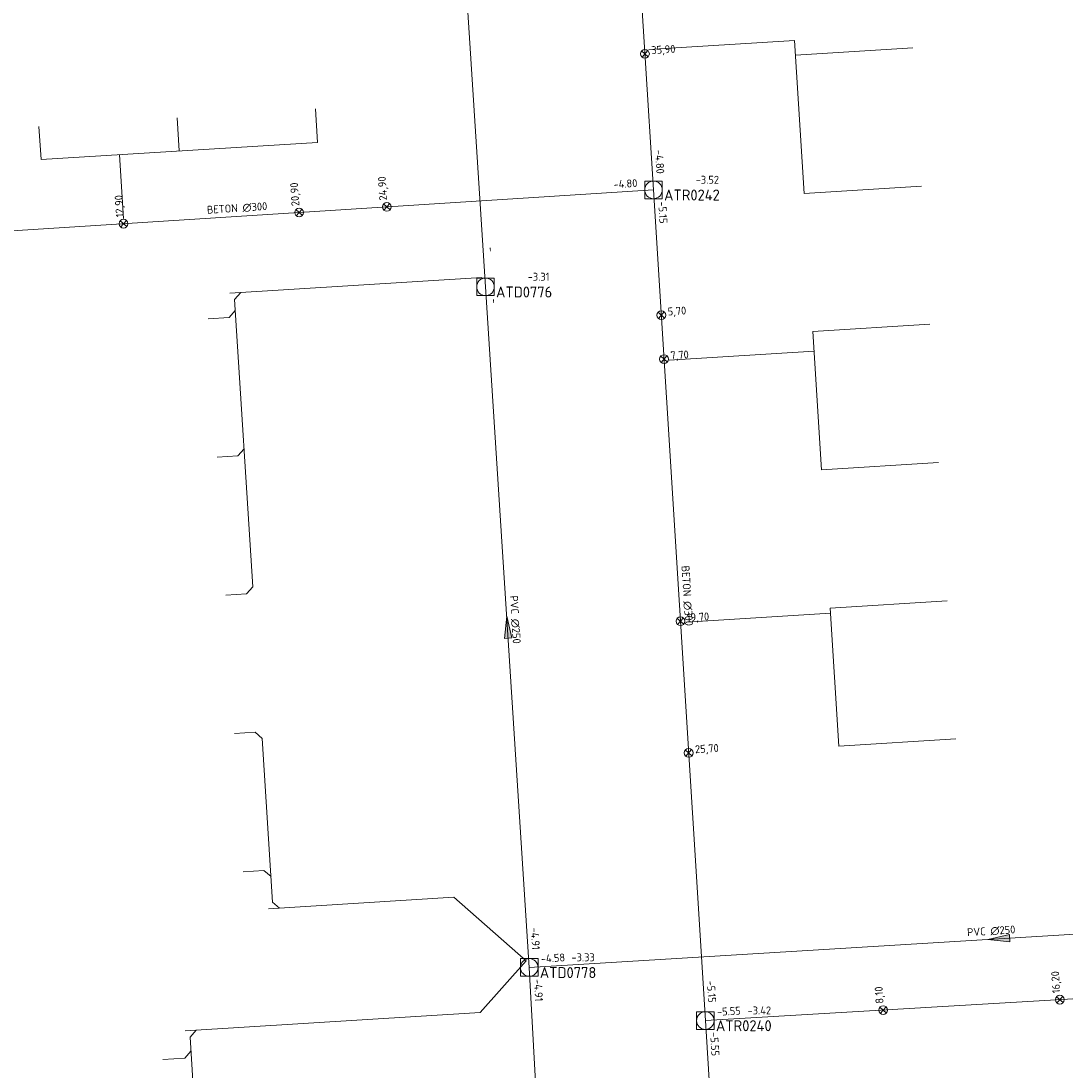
# Model space of a CAD drawing. Header units: metres. Extents: x 162232 to 162755, y 502539 to 502988.
# Tile 46 of 64: x 162592 to 162639, y 502801 to 502849. Entities that reach past the tile are written whole.
import ezdxf

# ---------------------------------------------------------------- set-up
doc = ezdxf.new("R2010")
doc.units = ezdxf.units.M
doc.header["$LTSCALE"] = 0.001
for name, color, linetype, lineweight in [('B-WE-RI-HWA_BOB-T18', 150, 'Continuous', 0), ('B-WE-RI-HWA_HUISAANSLUITING_PVC_125-G', 150, 'Continuous', 13), ('B-WE-RI-HWA_HULPSTUK_INLAAT-S', 150, 'Continuous', 13), ('B-WE-RI-HWA_HULPSTUK_INLAAT-T18', 150, 'Continuous', 0), ('B-WE-RI-HWA_MATERIAAL-T18', 150, 'Continuous', 0), ('B-WE-RI-HWA_PUTDEKSELHOOGTE-T18', 150, 'Continuous', 0), ('B-WE-RI-HWA_PUTNUMMER-T25', 150, 'Continuous', 0), ('B-WE-RI-HWA_RIOOLPUT_INSPECTIEPUT-S', 150, 'Continuous', 13), ('B-WE-RI-HWA_TRANSPORTLEIDING_BETON_300-G', 150, 'Continuous', 13), ('B-WE-RI-VWA_BOB-T18', 20, 'Continuous', 0), ('B-WE-RI-VWA_HUISAANSLUITING_PVC_125-G', 20, 'Continuous', 13), ('B-WE-RI-VWA_HUISAANSLUITING_PVC_160-G', 20, 'Continuous', 13), ('B-WE-RI-VWA_MATERIAAL-T18', 20, 'Continuous', 0), ('B-WE-RI-VWA_PUTDEKSELHOOGTE-T18', 20, 'Continuous', 0), ('B-WE-RI-VWA_PUTNUMMER-T25', 20, 'Continuous', 0), ('B-WE-RI-VWA_RIOOLPUT_INSPECTIEPUT-S', 20, 'Continuous', 13), ('B-WE-RI-VWA_STROOMRICHTING-S', 20, 'Continuous', 13), ('B-WE-RI-VWA_TRANSPORTLEIDING_PVC_250-G', 20, 'Continuous', 13), ('Default', 7, 'Continuous', 0)]:
    doc.layers.add(name, color=color, linetype=linetype, lineweight=lineweight)
doc.styles.add('NLCS-ISO', font='NLCS-ISO.ttf')

# ---------------------------------------------------------------- blocks, each defined once
blk = doc.blocks.new('SRI-STROOMRICHTING-SO')
at = {"layer": 'Default', "linetype": 'Continuous'}
blk.add_hatch(color=256, dxfattribs=at).paths.add_polyline_path([(-0.0025, 0.00083), (-0.0025, -0.00083), (0.0025, 0)])
at = {"flags": 128}
blk.add_lwpolyline([(0.0025, 0), (-0.0025, -0.00083), (-0.0025, 0.00083), (0.0025, 0)], dxfattribs=at)
blk = doc.blocks.new('B-SRI-PUT_VWA-SO')
at = {"flags": 128}
for points in [[(-0.002, 0.002), (0.002, 0.002), (0.002, -0.002), (-0.002, -0.002), (-0.002, 0.002)], [(0.002, -0.002), (0.002, 0.002), (-0.002, 0.002), (-0.002, -0.002), (0.002, -0.002)]]:
    blk.add_lwpolyline(points, dxfattribs=at)
blk.add_circle((0, 0), 0.002)
blk = doc.blocks.new('B-SRI-PUT_HWA-SO')
at = {"flags": 128}
blk.add_lwpolyline([(-0.002, -0.002), (0.002, -0.002), (0.002, 0.002), (-0.002, 0.002), (-0.002, -0.002)], dxfattribs=at)
blk.add_circle((0, 0), 0.002)
blk = doc.blocks.new('SRI-HULP_INLAAT-SO')
for p, q in [((-0.00071, 0.00071), (0.00071, -0.00071)), ((-0.00071, -0.00071), (0.00071, 0.00071))]:
    blk.add_line(p, q)
blk.add_circle((0, 0), 0.001)

msp = doc.modelspace()

# ---------------------------------------------------------------- linework, layer by layer
at = {"layer": 'B-WE-RI-HWA_HUISAANSLUITING_PVC_125-G', "flags": 128}
for points in [[(162626.779, 502847.859), (162620.152, 502847.445)], [(162626.779, 502847.859), (162627.214, 502840.899)], [(162626.821, 502847.187), (162632.15, 502847.52)], [(162605.087, 502843.211), (162604.99, 502844.736)], [(162592.51, 502842.432), (162592.414, 502843.939)], [(162598.797, 502842.84), (162598.702, 502844.337)], [(162592.51, 502842.432), (162605.087, 502843.211)], [(162596.078, 502842.653), (162596.257, 502839.757)], [(162627.214, 502840.899), (162632.543, 502841.232)], [(162627.607, 502834.611), (162632.936, 502834.944)], [(162627.607, 502834.611), (162627.999, 502828.323)], [(162627.662, 502833.725), (162621.081, 502833.314)], [(162627.999, 502828.323), (162633.328, 502828.656)], [(162628.392, 502822.035), (162633.721, 502822.368)], [(162628.392, 502822.035), (162628.785, 502815.748)], [(162628.407, 502821.798), (162621.86, 502821.389)], [(162628.785, 502815.748), (162634.114, 502816.081)]]:
    msp.add_lwpolyline(points, dxfattribs=at)
at = {"layer": 'B-WE-RI-HWA_TRANSPORTLEIDING_BETON_300-G', "flags": 128}
for points in [[(162617.717, 502883.113), (162620.362, 502841.056)], [(162583.352, 502838.694), (162620.362, 502841.056)], [(162620.362, 502841.056), (162622.72, 502803.268)], [(162622.72, 502803.268), (162669, 502806)], [(162622.72, 502803.268), (162625.94, 502751.147)]]:
    msp.add_lwpolyline(points, dxfattribs=at)
at = {"layer": 'B-WE-RI-VWA_HUISAANSLUITING_PVC_125-G', "flags": 128}
for points in [[(162601.594, 502836.384), (162601.313, 502836.065)], [(162601.313, 502836.065), (162602.137, 502822.992)], [(162601.344, 502835.566), (162601.064, 502835.247)], [(162601.064, 502835.247), (162600.115, 502835.187)], [(162601.741, 502829.279), (162601.46, 502828.96)], [(162601.46, 502828.96), (162600.512, 502828.9)], [(162602.137, 502822.992), (162601.857, 502822.673)], [(162601.857, 502822.673), (162600.909, 502822.613)], [(162602.253, 502816.385), (162601.305, 502816.325)], [(162602.571, 502816.105), (162602.253, 502816.385)], [(162602.571, 502816.105), (162603.041, 502808.658)], [(162602.649, 502810.097), (162601.701, 502810.037)], [(162602.968, 502809.817), (162602.649, 502810.097)], [(162603.359, 502808.377), (162603.041, 502808.658)], [(162599.568, 502802.834), (162599.287, 502802.517)], [(162599.287, 502802.517), (162599.713, 502795.586)], [(162599.326, 502801.874), (162599.045, 502801.556)], [(162599.045, 502801.556), (162598.047, 502801.494)]]:
    msp.add_lwpolyline(points, dxfattribs=at)
at = {"layer": 'B-WE-RI-VWA_HUISAANSLUITING_PVC_160-G', "flags": 128}
for points in [[(162601.095, 502836.352), (162612.563, 502837.075)], [(162602.86, 502808.346), (162611.289, 502808.877)], [(162611.289, 502808.877), (162614.569, 502805.986)], [(162612.485, 502803.629), (162614.569, 502805.986)], [(162612.485, 502803.629), (162599.069, 502802.804)]]:
    msp.add_lwpolyline(points, dxfattribs=at)
at = {"layer": 'B-WE-RI-VWA_TRANSPORTLEIDING_PVC_250-G', "flags": 128}
for points in [[(162610.258, 502875.095), (162612.721, 502836.645)], [(162612.721, 502836.645), (162614.712, 502805.685)], [(162657.412, 502808.284), (162614.712, 502805.685)], [(162614.712, 502805.685), (162616.054, 502781.279)]]:
    msp.add_lwpolyline(points, dxfattribs=at)

# ---------------------------------------------------------------- block references
at = {"layer": 'B-WE-RI-HWA_HULPSTUK_INLAAT-S', "linetype": 'Continuous', "lineweight": 0, "xscale": 200, "yscale": 200}
for p, rotation in [((162619.973, 502847.244), 273.5986401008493), ((162604.245, 502840.027), 3.651697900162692), ((162608.237, 502840.282), 3.651697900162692), ((162596.261, 502839.518), 3.651697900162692), ((162620.718, 502835.356), 273.5706705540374), ((162620.842, 502833.359), 273.5706705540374), ((162621.587, 502821.433), 273.5706705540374), ((162621.96, 502815.444), 273.5706705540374), ((162638.842, 502804.22), 3.37836263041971), ((162630.806, 502803.745), 3.37836263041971)]:
    msp.add_blockref('SRI-HULP_INLAAT-SO', p, dxfattribs=dict(at, rotation=rotation))
at = {"layer": 'B-WE-RI-HWA_RIOOLPUT_INSPECTIEPUT-S', "linetype": 'Continuous', "lineweight": 0, "xscale": 200, "yscale": 200}
for p in [(162620.362, 502841.056), (162622.72, 502803.268)]:
    msp.add_blockref('B-SRI-PUT_HWA-SO', p, dxfattribs=at)
at = {"layer": 'B-WE-RI-VWA_RIOOLPUT_INSPECTIEPUT-S', "linetype": 'Continuous', "lineweight": 0, "xscale": 200, "yscale": 200}
for p in [(162612.721, 502836.645), (162614.712, 502805.685)]:
    msp.add_blockref('B-SRI-PUT_VWA-SO', p, dxfattribs=at)
at = {"layer": 'B-WE-RI-VWA_STROOMRICHTING-S', "linetype": 'Continuous', "lineweight": 0, "xscale": 200, "yscale": 200}
for p, rotation in [((162613.717, 502821.165), 93.67955516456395), ((162636.062, 502806.985), 183.4830970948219)]:
    msp.add_blockref('SRI-STROOMRICHTING-SO', p, dxfattribs=dict(at, rotation=rotation))

# ---------------------------------------------------------------- texts
at = {"layer": 'B-WE-RI-HWA_BOB-T18', "linetype": 'Continuous', "lineweight": 0, "char_height": 0.36, "attachment_point": 7, "line_spacing_factor": 0.8, "style": 'NLCS-ISO'}
for s, insert, rotation in [('{\\C256;-4.80}', (162620.43, 502842.864), 273.5986), ('{\\C256;-4.80}', (162618.554, 502841.122), 3.6517), ('{\\C256;-5.15}', (162620.577, 502840.518), 273.5707), ('{\\C256;-5.15}', (162622.789, 502805.076), 273.5707), ('{\\C256;-5.55}', (162623.258, 502803.481), 3.3784), ('{\\C256;-5.55}', (162622.935, 502802.73), 273.5352)]:
    msp.add_mtext(s, dxfattribs=dict(at, insert=insert, rotation=rotation))
at = {"layer": 'B-WE-RI-HWA_HULPSTUK_INLAAT-T18', "linetype": 'Continuous', "lineweight": 0, "char_height": 0.36, "attachment_point": 7, "line_spacing_factor": 0.8, "style": 'NLCS-ISO'}
for s, insert, rotation in [('{\\C256;35,90}', (162620.28, 502847.144), 3.5986), ('{\\C256;20,90}', (162604.344, 502840.334), 93.6517), ('{\\C256;24,90}', (162608.336, 502840.589), 93.6517), ('{\\C256;12,90}', (162596.36, 502839.825), 93.6517), ('{\\C256;5,70}', (162621.025, 502835.256), 3.5707), ('{\\C256;7,70}', (162621.149, 502833.26), 3.5707), ('{\\C256;19,70}', (162621.893, 502821.333), 3.5707), ('{\\C256;25,70}', (162622.267, 502815.344), 3.5707), ('{\\C256;16,20}', (162638.943, 502804.526), 93.3784), ('{\\C256;8,10}', (162630.907, 502804.052), 93.3784)]:
    msp.add_mtext(s, dxfattribs=dict(at, insert=insert, rotation=rotation))
at = {"layer": 'B-WE-RI-HWA_MATERIAAL-T18', "linetype": 'Continuous', "lineweight": 0, "char_height": 0.36, "attachment_point": 8, "line_spacing_factor": 0.8, "style": 'NLCS-ISO'}
for insert, rotation in [((162601.438, 502840.03), 3.6517), ((162621.696, 502822.581), 273.5707)]:
    msp.add_mtext('{\\C256;BETON ∅300}', dxfattribs=dict(at, insert=insert, rotation=rotation))
at = {"layer": 'B-WE-RI-HWA_PUTDEKSELHOOGTE-T18', "linetype": 'Continuous', "lineweight": 0, "char_height": 0.36, "attachment_point": 7, "line_spacing_factor": 0.8, "style": 'NLCS-ISO'}
for s, insert in [('{\\C256;-3.52}', (162622.282, 502841.337)), ('{\\C256;-3.42}', (162624.64, 502803.549))]:
    msp.add_mtext(s, dxfattribs=dict(at, insert=insert))
at = {"layer": 'B-WE-RI-HWA_PUTNUMMER-T25', "linetype": 'Continuous', "lineweight": 0, "char_height": 0.5, "attachment_point": 7, "line_spacing_factor": 0.8, "style": 'NLCS-ISO'}
for s, insert in [('{\\C256;ATR0242}', (162620.842, 502840.571)), ('{\\C256;ATR0240}', (162623.2, 502802.783))]:
    msp.add_mtext(s, dxfattribs=dict(at, insert=insert))
at = {"layer": 'B-WE-RI-VWA_BOB-T18', "linetype": 'Continuous', "lineweight": 0, "char_height": 0.36, "attachment_point": 7, "line_spacing_factor": 0.8, "style": 'NLCS-ISO'}
for s, insert, rotation in [('{\\C256;-}', (162612.787, 502838.453), 273.6652), ('{\\C256;-}', (162612.937, 502836.108), 273.6796), ('{\\C256;-4.91}', (162614.777, 502807.493), 273.6796), ('{\\C256;-4.58}', (162615.25, 502805.899), 3.4831), ('{\\C256;-4.91}', (162614.923, 502805.146), 273.1473)]:
    msp.add_mtext(s, dxfattribs=dict(at, insert=insert, rotation=rotation))
at = {"layer": 'B-WE-RI-VWA_MATERIAAL-T18', "linetype": 'Continuous', "lineweight": 0, "char_height": 0.36, "attachment_point": 8, "line_spacing_factor": 0.8, "style": 'NLCS-ISO'}
for insert, rotation in [((162613.877, 502821.494), 273.6796), ((162635.733, 502807.146), 3.4831)]:
    msp.add_mtext('{\\C256;PVC ∅250}', dxfattribs=dict(at, insert=insert, rotation=rotation))
at = {"layer": 'B-WE-RI-VWA_PUTDEKSELHOOGTE-T18', "linetype": 'Continuous', "lineweight": 0, "char_height": 0.36, "attachment_point": 7, "line_spacing_factor": 0.8, "style": 'NLCS-ISO'}
for s, insert in [('{\\C256;-3.31}', (162614.641, 502836.926)), ('{\\C256;-3.33}', (162616.632, 502805.966))]:
    msp.add_mtext(s, dxfattribs=dict(at, insert=insert))
at = {"layer": 'B-WE-RI-VWA_PUTNUMMER-T25', "linetype": 'Continuous', "lineweight": 0, "char_height": 0.5, "attachment_point": 7, "line_spacing_factor": 0.8, "style": 'NLCS-ISO'}
for s, insert in [('{\\C256;ATD0776}', (162613.201, 502836.16)), ('{\\C256;ATD0778}', (162615.192, 502805.2))]:
    msp.add_mtext(s, dxfattribs=dict(at, insert=insert))

doc.saveas('drawing.dxf')
